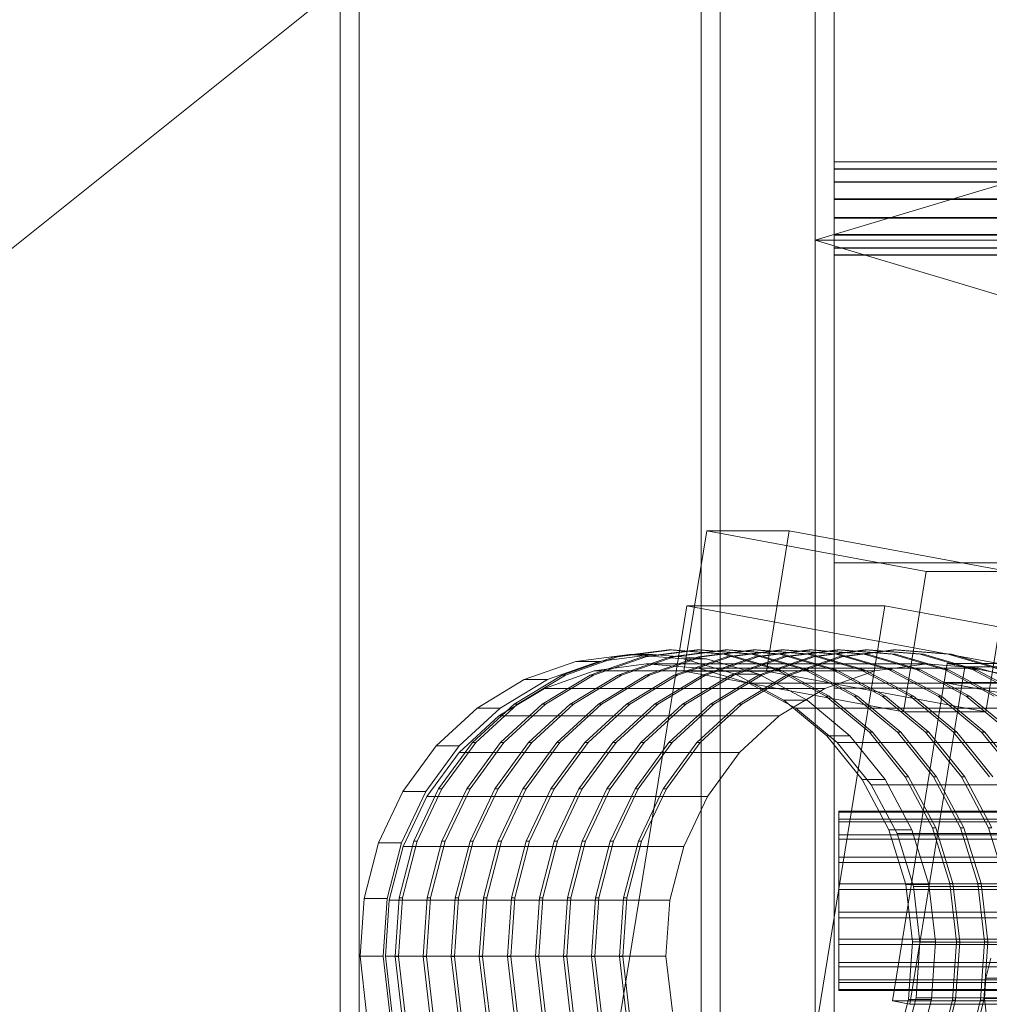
# Model space of a CAD drawing. Header units: millimetres. Extents: x -4395 to 65662, y -65530 to 6847.
# Tile 137 of 256: x -1647 to -1443, y -35461 to -35254. Entities that reach past the tile are written whole.
import ezdxf

# ---------------------------------------------------------------- set-up
doc = ezdxf.new("R2010")
doc.units = ezdxf.units.MM
for name, color, linetype, lineweight in [('COTAS_O', 1, 'Continuous', 0), ('frontal_briquetadora', 7, 'Continuous', 0), ('frontal_C03', 7, 'Continuous', 0), ('frontal_C06', 7, 'Continuous', 0), ('frontal_tolva', 7, 'Continuous', 0)]:
    doc.layers.add(name, color=color, linetype=linetype, lineweight=lineweight)
doc.dimstyles.new('R19_100', dxfattribs={"dimtxt": 250, "dimasz": 150, "dimexe": 150, "dimexo": 80, "dimgap": 100, "dimtad": 1, "dimtih": 1, "dimtoh": 1, "dimdsep": 46, "dimcen": 0.09, "dimadec": 0, "dimazin": 0, "dimtfac": 1, "dimtdec": 4, "dimtofl": 0, "dimtmove": 0, "dimatfit": 3, "dimfxl": 1, "dimtolj": 1, "dimtzin": 0, "dimarcsym": 0})

# ---------------------------------------------------------------- blocks, each defined once
blk = doc.blocks.new('DIM_R33_45')
at = {"layer": 'COTAS_O'}
for p, q in [((-1850, -34800), (-1850, -35500)), ((-150, -34800), (-150, -35500)), ((-1850, -35500), (-1700, -35455)), ((-150, -35500), (-300, -35455)), ((-150, -35500), (-1850, -35500)), ((-1850, -35500), (-1700, -35545)), ((-150, -35500), (-300, -35545))]:
    blk.add_line(p, q, dxfattribs=at)
blk.add_text('1700 O', height=250, rotation=180, dxfattribs=at).set_placement((-1000, -35600))
blk = doc.blocks.new('DIM_R33_48')
at = {"layer": 'COTAS_O'}
for p, q in [((-1480, -33670), (-780, -33670)), ((-780, -33670), (-825, -33820)), ((-780, -36000), (-780, -33670)), ((-780, -33670), (-735, -33820)), ((-780, -36000), (-825, -35850)), ((-780, -36000), (-735, -35850)), ((-1480, -36000), (-780, -36000))]:
    blk.add_line(p, q, dxfattribs=at)
blk.add_text('2330 O', height=250, rotation=90, dxfattribs=at).set_placement((-880, -34835))
blk = doc.blocks.new('DIM_R33_49')
at = {"layer": 'COTAS_O'}
for p, q in [((-1480, -35300), (-1330, -35255)), ((490, -35300), (340, -35255)), ((-1480, -36000), (-1480, -35300)), ((-1480, -35300), (490, -35300)), ((-1480, -35300), (-1330, -35345)), ((490, -35300), (340, -35345)), ((490, -36000), (490, -35300))]:
    blk.add_line(p, q, dxfattribs=at)
blk.add_text('1970 O', height=250, dxfattribs=at).set_placement((-495, -35200))

msp = doc.modelspace()

# ---------------------------------------------------------------- linework, layer by layer
at = {"layer": 'frontal_briquetadora'}
for q in [(-1480, -34940), (-1480, -34950)]:
    msp.add_line((-1480, -35980), q, dxfattribs=at)
at = {"layer": 'frontal_C03'}
for p, q in [((-1480, -35724.97), (-1480, -33068.391)), ((-1480, -33072.319), (-1480, -35728.898)), ((-1476, -35728.898), (-1476, -33072.319)), ((-1580, -35988), (-1580, -33352.082)), ((-1576, -35988), (-1576, -33352.082)), ((-1504, -33352.082), (-1504, -35988)), ((-1500, -35988), (-1500, -33352.082)), ((-1580, -35988), (-1580, -34081.095)), ((-1576, -35988), (-1576, -34081.095)), ((-1504, -34081.095), (-1504, -35988)), ((-1500, -35988), (-1500, -34081.095)), ((-1580, -35988), (-1580, -34944.401)), ((-1576, -35988), (-1576, -34944.401)), ((-1504, -34944.401), (-1504, -35988)), ((-1500, -35988), (-1500, -34944.401)), ((-1480, -35237.853), (-1480, -35728.898)), ((-1476, -35728.898), (-1476, -35237.853)), ((-1476, -35283.532), (-1476, -35283.505)), ((-1476, -35283.505), (-1476, -35284.974)), ((1516, -35283.505), (-1476, -35283.505)), ((-1476, -35285.049), (-1476, -35283.532)), ((1516, -35283.532), (-1476, -35283.532)), ((-1476, -35284.974), (-1476, -35287.714)), ((1516, -35284.974), (-1476, -35284.974)), ((-1476, -35287.827), (-1476, -35285.049)), ((1516, -35285.049), (-1476, -35285.049)), ((-1476, -35287.714), (-1476, -35291.308)), ((1516, -35287.714), (-1476, -35287.714)), ((-1476, -35291.442), (-1476, -35287.827)), ((1516, -35287.827), (-1476, -35287.827)), ((-1476, -35291.308), (-1476, -35295.21)), ((1516, -35291.308), (-1476, -35291.308)), ((-1476, -35295.344), (-1476, -35291.442)), ((-1476, -35291.442), (1516, -35291.442)), ((-1476, -35295.21), (-1476, -35298.825)), ((1516, -35295.21), (-1476, -35295.21)), ((-1476, -35298.938), (-1476, -35295.344)), ((1516, -35295.344), (-1476, -35295.344)), ((-1476, -35298.825), (-1476, -35301.603)), ((1516, -35298.825), (-1476, -35298.825)), ((-1476, -35301.678), (-1476, -35298.938)), ((1516, -35298.938), (-1476, -35298.938)), ((-1476, -35301.603), (-1476, -35303.12)), ((1516, -35301.603), (-1476, -35301.603)), ((-1476, -35303.147), (-1476, -35301.678)), ((1516, -35301.678), (-1476, -35301.678)), ((-1476, -35303.12), (-1476, -35303.147)), ((1516, -35303.12), (-1476, -35303.12)), ((1516, -35303.147), (-1476, -35303.147)), ((-1476, -35394.245), (-1476, -35367.868)), ((-1476, -35367.868), (-1396, -35367.868)), ((-1476, -35483.755), (-1476, -35367.868)), ((-1396, -35394.245), (-1476, -35394.245)), ((-1476, -35394.245), (-1476, -35510.132)), ((-1475, -35421.8), (-1475, -35420.147)), ((-1475, -35420.147), (-1475, -35420.34)), ((1515, -35420.147), (-1475, -35420.147)), ((-1475, -35420.34), (-1475, -35422.36)), ((1515, -35420.34), (-1475, -35420.34)), ((-1475, -35425.136), (-1475, -35421.8)), ((1515, -35421.8), (-1475, -35421.8)), ((-1475, -35422.36), (-1475, -35426.008)), ((1515, -35422.36), (-1475, -35422.36)), ((-1475, -35429.829), (-1475, -35425.136)), ((1515, -35425.136), (-1475, -35425.136)), ((-1475, -35426.008), (-1475, -35430.928)), ((1515, -35426.008), (-1475, -35426.008)), ((-1475, -35435.42), (-1475, -35429.829)), ((1515, -35429.829), (-1475, -35429.829)), ((-1475, -35430.928), (-1475, -35436.638)), ((1515, -35430.928), (-1475, -35430.928)), ((-1475, -35441.362), (-1475, -35435.42)), ((-1475, -35435.42), (1515, -35435.42)), ((-1475, -35436.638), (-1475, -35442.58)), ((1515, -35436.638), (-1475, -35436.638)), ((-1475, -35447.072), (-1475, -35441.362)), ((1515, -35441.362), (-1475, -35441.362)), ((-1475, -35442.58), (-1475, -35448.171)), ((1515, -35442.58), (-1475, -35442.58)), ((-1475, -35451.992), (-1475, -35447.072)), ((1515, -35447.072), (-1475, -35447.072)), ((-1475, -35448.171), (-1475, -35452.864)), ((1515, -35448.171), (-1475, -35448.171)), ((-1475, -35455.64), (-1475, -35451.992)), ((1515, -35451.992), (-1475, -35451.992)), ((-1475, -35452.864), (-1475, -35456.2)), ((1515, -35452.864), (-1475, -35452.864)), ((-1475, -35457.66), (-1475, -35455.64)), ((1515, -35455.64), (-1475, -35455.64)), ((-1475, -35456.2), (-1475, -35457.853)), ((1515, -35456.2), (-1475, -35456.2)), ((-1475, -35457.853), (-1475, -35457.66)), ((1515, -35457.66), (-1475, -35457.66)), ((1515, -35457.853), (-1475, -35457.853))]:
    msp.add_line(p, q, dxfattribs=at)
at = {"layer": 'frontal_C06'}
for p, q in [((-1507.643, -35390.681), (-1502.83, -35361.123)), ((-1456.634, -35369.678), (-1502.83, -35361.123)), ((-1502.83, -35361.123), (-1485.464, -35361.123)), ((-1490.278, -35390.681), (-1485.464, -35361.123)), ((-1485.464, -35361.123), (-1439.268, -35369.678)), ((-1456.634, -35369.678), (-1461.447, -35399.236)), ((-1439.268, -35369.678), (-1456.634, -35369.678)), ((-1444.082, -35399.236), (-1439.268, -35369.678)), ((-1524.658, -35485.318), (-1507.009, -35376.94)), ((-1386.899, -35399.183), (-1507.009, -35376.94)), ((-1507.009, -35376.94), (-1465.331, -35376.94)), ((-1482.98, -35485.318), (-1465.331, -35376.94)), ((-1465.331, -35376.94), (-1345.222, -35399.183)), ((-1510.788, -35386.166), (-1522.283, -35387.676)), ((-1521.588, -35387.676), (-1510.093, -35386.166)), ((-1504.884, -35386.166), (-1516.378, -35387.676)), ((-1515.684, -35387.676), (-1504.189, -35386.166)), ((-1499.238, -35387.076), (-1510.788, -35386.166)), ((-1510.788, -35386.166), (-1510.093, -35386.166)), ((-1498.979, -35386.166), (-1510.474, -35387.676)), ((-1510.093, -35386.166), (-1498.544, -35387.076)), ((-1509.779, -35387.676), (-1498.285, -35386.166)), ((-1493.334, -35387.076), (-1504.884, -35386.166)), ((-1504.884, -35386.166), (-1504.189, -35386.166)), ((-1493.075, -35386.166), (-1504.57, -35387.676)), ((-1504.189, -35386.166), (-1492.639, -35387.076)), ((-1503.875, -35387.676), (-1492.38, -35386.166)), ((-1487.43, -35387.076), (-1498.979, -35386.166)), ((-1498.979, -35386.166), (-1498.285, -35386.166)), ((-1487.171, -35386.166), (-1498.665, -35387.676)), ((-1498.285, -35386.166), (-1486.735, -35387.076)), ((-1497.971, -35387.676), (-1486.476, -35386.166)), ((-1481.525, -35387.076), (-1493.075, -35386.166)), ((-1493.075, -35386.166), (-1492.38, -35386.166)), ((-1481.266, -35386.166), (-1492.761, -35387.676)), ((-1492.38, -35386.166), (-1480.831, -35387.076)), ((-1492.066, -35387.676), (-1480.572, -35386.166)), ((-1475.621, -35387.076), (-1487.171, -35386.166)), ((-1487.171, -35386.166), (-1486.476, -35386.166)), ((-1475.362, -35386.166), (-1486.856, -35387.676)), ((-1486.476, -35386.166), (-1474.926, -35387.076)), ((-1486.162, -35387.676), (-1474.667, -35386.166)), ((-1469.717, -35387.076), (-1481.266, -35386.166)), ((-1481.266, -35386.166), (-1480.572, -35386.166)), ((-1469.458, -35386.166), (-1480.952, -35387.676)), ((-1480.572, -35386.166), (-1469.022, -35387.076)), ((-1480.258, -35387.676), (-1468.763, -35386.166)), ((-1463.812, -35387.076), (-1475.362, -35386.166)), ((-1475.362, -35386.166), (-1474.667, -35386.166)), ((-1463.553, -35386.166), (-1475.048, -35387.676)), ((-1474.667, -35386.166), (-1463.118, -35387.076)), ((-1474.353, -35387.676), (-1462.859, -35386.166)), ((-1457.908, -35387.076), (-1469.458, -35386.166)), ((-1469.458, -35386.166), (-1468.763, -35386.166)), ((-1468.763, -35386.166), (-1457.213, -35387.076)), ((-1452.004, -35387.076), (-1463.553, -35386.166)), ((-1463.553, -35386.166), (-1462.859, -35386.166)), ((-1462.859, -35386.166), (-1451.309, -35387.076)), ((-1522.283, -35387.676), (-1533.28, -35391.549)), ((-1532.585, -35391.549), (-1521.588, -35387.676)), ((-1519.101, -35387.166), (-1530.413, -35388.652)), ((-1516.378, -35387.676), (-1527.376, -35391.549)), ((-1526.681, -35391.549), (-1515.684, -35387.676)), ((-1525.55, -35388.652), (-1514.238, -35387.166)), ((-1522.283, -35387.676), (-1521.588, -35387.676)), ((-1510.474, -35387.676), (-1521.471, -35391.549)), ((-1520.777, -35391.549), (-1509.779, -35387.676)), ((-1507.734, -35388.062), (-1519.101, -35387.166)), ((-1519.101, -35387.166), (-1514.238, -35387.166)), ((-1516.378, -35387.676), (-1515.684, -35387.676)), ((-1504.57, -35387.676), (-1515.567, -35391.549)), ((-1514.872, -35391.549), (-1503.875, -35387.676)), ((-1514.238, -35387.166), (-1502.872, -35388.062)), ((-1510.474, -35387.676), (-1509.779, -35387.676)), ((-1498.665, -35387.676), (-1509.662, -35391.549)), ((-1508.968, -35391.549), (-1497.971, -35387.676)), ((-1496.75, -35391.305), (-1507.734, -35388.062)), ((-1507.734, -35388.062), (-1502.872, -35388.062)), ((-1504.57, -35387.676), (-1503.875, -35387.676)), ((-1492.761, -35387.676), (-1503.758, -35391.549)), ((-1503.064, -35391.549), (-1492.066, -35387.676)), ((-1502.872, -35388.062), (-1491.888, -35391.305)), ((-1488.077, -35390.372), (-1499.238, -35387.076)), ((-1499.238, -35387.076), (-1498.544, -35387.076)), ((-1498.665, -35387.676), (-1497.971, -35387.676)), ((-1498.544, -35387.076), (-1487.382, -35390.372)), ((-1486.856, -35387.676), (-1497.854, -35391.549)), ((-1497.159, -35391.549), (-1486.162, -35387.676)), ((-1482.173, -35390.372), (-1493.334, -35387.076)), ((-1493.334, -35387.076), (-1492.639, -35387.076)), ((-1492.761, -35387.676), (-1492.066, -35387.676)), ((-1492.639, -35387.076), (-1481.478, -35390.372)), ((-1480.952, -35387.676), (-1491.949, -35391.549)), ((-1491.255, -35391.549), (-1480.258, -35387.676)), ((-1476.268, -35390.372), (-1487.43, -35387.076)), ((-1487.43, -35387.076), (-1486.735, -35387.076)), ((-1486.856, -35387.676), (-1486.162, -35387.676)), ((-1486.735, -35387.076), (-1475.574, -35390.372)), ((-1475.048, -35387.676), (-1486.045, -35391.549)), ((-1485.35, -35391.549), (-1474.353, -35387.676)), ((-1470.364, -35390.372), (-1481.525, -35387.076)), ((-1481.525, -35387.076), (-1480.831, -35387.076)), ((-1480.952, -35387.676), (-1480.258, -35387.676)), ((-1480.831, -35387.076), (-1469.669, -35390.372)), ((-1464.459, -35390.372), (-1475.621, -35387.076)), ((-1475.621, -35387.076), (-1474.926, -35387.076)), ((-1475.048, -35387.676), (-1474.353, -35387.676)), ((-1474.926, -35387.076), (-1463.765, -35390.372)), ((-1458.555, -35390.372), (-1469.717, -35387.076)), ((-1469.717, -35387.076), (-1469.022, -35387.076)), ((-1469.022, -35387.076), (-1457.861, -35390.372)), ((-1452.651, -35390.372), (-1463.812, -35387.076)), ((-1463.812, -35387.076), (-1463.118, -35387.076)), ((-1463.118, -35387.076), (-1451.956, -35390.372)), ((-1446.746, -35390.372), (-1457.908, -35387.076)), ((-1457.908, -35387.076), (-1457.213, -35387.076)), ((-1457.213, -35387.076), (-1446.052, -35390.372)), ((-1440.842, -35390.372), (-1452.004, -35387.076)), ((-1452.004, -35387.076), (-1451.309, -35387.076)), ((-1451.309, -35387.076), (-1440.147, -35390.372)), ((-1530.413, -35388.652), (-1541.236, -35392.463)), ((-1536.373, -35392.463), (-1525.55, -35388.652)), ((-1530.413, -35388.652), (-1525.55, -35388.652)), ((-1515.582, -35389.165), (-1526.529, -35390.604)), ((-1504.582, -35390.032), (-1515.582, -35389.165)), ((-1515.582, -35389.165), (-1456.538, -35389.165)), ((-1493.952, -35393.171), (-1504.582, -35390.032)), ((-1504.582, -35390.032), (-1445.539, -35390.032)), ((-1477.733, -35395.926), (-1488.077, -35390.372)), ((-1488.077, -35390.372), (-1487.382, -35390.372)), ((-1487.382, -35390.372), (-1477.038, -35395.926)), ((-1471.828, -35395.926), (-1482.173, -35390.372)), ((-1482.173, -35390.372), (-1481.478, -35390.372)), ((-1481.478, -35390.372), (-1471.134, -35395.926)), ((-1465.924, -35395.926), (-1476.268, -35390.372)), ((-1476.268, -35390.372), (-1475.574, -35390.372)), ((-1475.574, -35390.372), (-1465.23, -35395.926)), ((-1460.02, -35395.926), (-1470.364, -35390.372)), ((-1470.364, -35390.372), (-1469.669, -35390.372)), ((-1469.669, -35390.372), (-1459.325, -35395.926)), ((-1467.486, -35390.604), (-1456.538, -35389.165)), ((-1454.115, -35395.926), (-1464.459, -35390.372)), ((-1464.459, -35390.372), (-1463.765, -35390.372)), ((-1463.765, -35390.372), (-1453.421, -35395.926)), ((-1463.752, -35460.038), (-1452.2, -35389.1)), ((-1448.504, -35389.784), (-1460.056, -35460.723)), ((-1448.211, -35395.926), (-1458.555, -35390.372)), ((-1458.555, -35390.372), (-1457.861, -35390.372)), ((-1457.861, -35390.372), (-1447.516, -35395.926)), ((-1456.538, -35389.165), (-1445.539, -35390.032)), ((-1452.842, -35393.041), (-1452.2, -35389.1)), ((-1442.307, -35395.926), (-1452.651, -35390.372)), ((-1452.651, -35390.372), (-1451.956, -35390.372)), ((-1448.504, -35389.784), (-1452.2, -35389.1)), ((-1452.2, -35389.1), (-1417.468, -35389.1)), ((-1378.286, -35402.788), (-1452.2, -35389.1)), ((-1451.956, -35390.372), (-1441.612, -35395.926)), ((-1413.773, -35389.784), (-1448.504, -35389.784)), ((-1436.402, -35395.926), (-1446.746, -35390.372)), ((-1446.746, -35390.372), (-1446.052, -35390.372)), ((-1446.052, -35390.372), (-1435.708, -35395.926)), ((-1445.539, -35390.032), (-1434.909, -35393.171)), ((-1541.236, -35392.463), (-1551.153, -35398.452)), ((-1546.291, -35398.452), (-1536.373, -35392.463)), ((-1533.28, -35391.549), (-1543.357, -35397.635)), ((-1542.663, -35397.635), (-1532.585, -35391.549)), ((-1541.236, -35392.463), (-1536.373, -35392.463)), ((-1527.376, -35391.549), (-1537.453, -35397.635)), ((-1526.529, -35390.604), (-1537.003, -35394.292)), ((-1536.758, -35397.635), (-1526.681, -35391.549)), ((-1533.28, -35391.549), (-1532.585, -35391.549)), ((-1521.471, -35391.549), (-1531.549, -35397.635)), ((-1530.854, -35397.635), (-1520.777, -35391.549)), ((-1527.376, -35391.549), (-1526.681, -35391.549)), ((-1526.529, -35390.604), (-1467.486, -35390.604)), ((-1515.567, -35391.549), (-1525.644, -35397.635)), ((-1524.95, -35397.635), (-1514.872, -35391.549)), ((-1521.471, -35391.549), (-1520.777, -35391.549)), ((-1509.662, -35391.549), (-1519.74, -35397.635)), ((-1519.045, -35397.635), (-1508.968, -35391.549)), ((-1515.567, -35391.549), (-1514.872, -35391.549)), ((-1503.758, -35391.549), (-1513.836, -35397.635)), ((-1513.141, -35397.635), (-1503.064, -35391.549)), ((-1509.662, -35391.549), (-1508.968, -35391.549)), ((-1497.854, -35391.549), (-1507.931, -35397.635)), ((-1490.278, -35390.681), (-1507.643, -35390.681)), ((-1507.643, -35390.681), (-1461.447, -35399.236)), ((-1507.237, -35397.635), (-1497.159, -35391.549)), ((-1503.758, -35391.549), (-1503.064, -35391.549)), ((-1491.949, -35391.549), (-1502.027, -35397.635)), ((-1501.332, -35397.635), (-1491.255, -35391.549)), ((-1497.854, -35391.549), (-1497.159, -35391.549)), ((-1486.57, -35396.771), (-1496.75, -35391.305)), ((-1496.75, -35391.305), (-1491.888, -35391.305)), ((-1486.045, -35391.549), (-1496.123, -35397.635)), ((-1495.428, -35397.635), (-1485.35, -35391.549)), ((-1491.949, -35391.549), (-1491.255, -35391.549)), ((-1491.888, -35391.305), (-1481.708, -35396.771)), ((-1444.082, -35399.236), (-1490.278, -35390.681)), ((-1486.045, -35391.549), (-1485.35, -35391.549)), ((-1477.959, -35394.292), (-1467.486, -35390.604)), ((-1537.003, -35394.292), (-1546.6, -35400.088)), ((-1537.003, -35394.292), (-1477.959, -35394.292)), ((-1484.101, -35398.461), (-1493.952, -35393.171)), ((-1493.952, -35393.171), (-1434.909, -35393.171)), ((-1487.557, -35400.088), (-1477.959, -35394.292)), ((-1418.11, -35393.041), (-1452.842, -35393.041)), ((-1452.842, -35393.041), (-1378.928, -35406.729)), ((-1468.604, -35403.526), (-1477.733, -35395.926)), ((-1477.733, -35395.926), (-1477.038, -35395.926)), ((-1477.038, -35395.926), (-1467.909, -35403.526)), ((-1462.699, -35403.526), (-1471.828, -35395.926)), ((-1471.828, -35395.926), (-1471.134, -35395.926)), ((-1471.134, -35395.926), (-1462.005, -35403.526)), ((-1456.795, -35403.526), (-1465.924, -35395.926)), ((-1465.924, -35395.926), (-1465.23, -35395.926)), ((-1465.23, -35395.926), (-1456.1, -35403.526)), ((-1450.891, -35403.526), (-1460.02, -35395.926)), ((-1460.02, -35395.926), (-1459.325, -35395.926)), ((-1459.325, -35395.926), (-1450.196, -35403.526)), ((-1444.986, -35403.526), (-1454.115, -35395.926)), ((-1454.115, -35395.926), (-1453.421, -35395.926)), ((-1453.421, -35395.926), (-1444.292, -35403.526)), ((-1439.082, -35403.526), (-1448.211, -35395.926)), ((-1448.211, -35395.926), (-1447.516, -35395.926)), ((-1447.516, -35395.926), (-1438.387, -35403.526)), ((-1551.153, -35398.452), (-1559.784, -35406.39)), ((-1554.922, -35406.39), (-1546.291, -35398.452)), ((-1543.357, -35397.635), (-1552.128, -35405.7)), ((-1551.433, -35405.7), (-1542.663, -35397.635)), ((-1551.153, -35398.452), (-1546.291, -35398.452)), ((-1537.453, -35397.635), (-1546.224, -35405.7)), ((-1545.529, -35405.7), (-1536.758, -35397.635)), ((-1543.357, -35397.635), (-1542.663, -35397.635)), ((-1531.549, -35397.635), (-1540.319, -35405.7)), ((-1539.625, -35405.7), (-1530.854, -35397.635)), ((-1537.453, -35397.635), (-1536.758, -35397.635)), ((-1525.644, -35397.635), (-1534.415, -35405.7)), ((-1533.72, -35405.7), (-1524.95, -35397.635)), ((-1531.549, -35397.635), (-1530.854, -35397.635)), ((-1519.74, -35397.635), (-1528.511, -35405.7)), ((-1527.816, -35405.7), (-1519.045, -35397.635)), ((-1525.644, -35397.635), (-1524.95, -35397.635)), ((-1513.836, -35397.635), (-1522.606, -35405.7)), ((-1521.912, -35405.7), (-1513.141, -35397.635)), ((-1519.74, -35397.635), (-1519.045, -35397.635)), ((-1507.931, -35397.635), (-1516.702, -35405.7)), ((-1516.007, -35405.7), (-1507.237, -35397.635)), ((-1513.836, -35397.635), (-1513.141, -35397.635)), ((-1502.027, -35397.635), (-1510.798, -35405.7)), ((-1510.103, -35405.7), (-1501.332, -35397.635)), ((-1507.931, -35397.635), (-1507.237, -35397.635)), ((-1496.123, -35397.635), (-1504.893, -35405.7)), ((-1504.199, -35405.7), (-1495.428, -35397.635)), ((-1502.027, -35397.635), (-1501.332, -35397.635)), ((-1496.123, -35397.635), (-1495.428, -35397.635)), ((-1477.586, -35404.25), (-1486.57, -35396.771)), ((-1486.57, -35396.771), (-1481.708, -35396.771)), ((-1475.406, -35405.698), (-1484.101, -35398.461)), ((-1484.101, -35398.461), (-1425.057, -35398.461)), ((-1481.708, -35396.771), (-1472.724, -35404.25)), ((-1546.6, -35400.088), (-1554.953, -35407.769)), ((-1546.6, -35400.088), (-1487.557, -35400.088)), ((-1495.91, -35407.769), (-1487.557, -35400.088)), ((-1461.447, -35399.236), (-1444.082, -35399.236)), ((-1470.143, -35413.454), (-1477.586, -35404.25)), ((-1477.586, -35404.25), (-1472.724, -35404.25)), ((-1472.724, -35404.25), (-1465.28, -35413.454)), ((-1461.04, -35412.879), (-1468.604, -35403.526)), ((-1468.604, -35403.526), (-1467.909, -35403.526)), ((-1467.909, -35403.526), (-1460.346, -35412.879)), ((-1455.136, -35412.879), (-1462.699, -35403.526)), ((-1462.699, -35403.526), (-1462.005, -35403.526)), ((-1462.005, -35403.526), (-1454.441, -35412.879)), ((-1449.232, -35412.879), (-1456.795, -35403.526)), ((-1456.795, -35403.526), (-1456.1, -35403.526)), ((-1456.1, -35403.526), (-1448.537, -35412.879)), ((-1443.327, -35412.879), (-1450.891, -35403.526)), ((-1450.891, -35403.526), (-1450.196, -35403.526)), ((-1450.196, -35403.526), (-1442.633, -35412.879)), ((-1437.423, -35412.879), (-1444.986, -35403.526)), ((-1444.986, -35403.526), (-1444.292, -35403.526)), ((-1444.292, -35403.526), (-1436.728, -35412.879)), ((-1559.784, -35406.39), (-1566.798, -35415.97)), ((-1561.935, -35415.97), (-1554.922, -35406.39)), ((-1559.784, -35406.39), (-1554.922, -35406.39)), ((-1552.128, -35405.7), (-1559.254, -35415.435)), ((-1558.56, -35415.435), (-1551.433, -35405.7)), ((-1546.224, -35405.7), (-1553.35, -35415.435)), ((-1552.655, -35415.435), (-1545.529, -35405.7)), ((-1552.128, -35405.7), (-1551.433, -35405.7)), ((-1540.319, -35405.7), (-1547.446, -35415.435)), ((-1546.751, -35415.435), (-1539.625, -35405.7)), ((-1546.224, -35405.7), (-1545.529, -35405.7)), ((-1534.415, -35405.7), (-1541.541, -35415.435)), ((-1540.847, -35415.435), (-1533.72, -35405.7)), ((-1540.319, -35405.7), (-1539.625, -35405.7)), ((-1528.511, -35405.7), (-1535.637, -35415.435)), ((-1534.942, -35415.435), (-1527.816, -35405.7)), ((-1534.415, -35405.7), (-1533.72, -35405.7)), ((-1522.606, -35405.7), (-1529.733, -35415.435)), ((-1529.038, -35415.435), (-1521.912, -35405.7)), ((-1528.511, -35405.7), (-1527.816, -35405.7)), ((-1516.702, -35405.7), (-1523.828, -35415.435)), ((-1523.134, -35415.435), (-1516.007, -35405.7)), ((-1522.606, -35405.7), (-1521.912, -35405.7)), ((-1510.798, -35405.7), (-1517.924, -35415.435)), ((-1517.229, -35415.435), (-1510.103, -35405.7)), ((-1516.702, -35405.7), (-1516.007, -35405.7)), ((-1504.893, -35405.7), (-1512.02, -35415.435)), ((-1511.325, -35415.435), (-1504.199, -35405.7)), ((-1510.798, -35405.7), (-1510.103, -35405.7)), ((-1504.893, -35405.7), (-1504.199, -35405.7)), ((-1468.203, -35414.606), (-1475.406, -35405.698)), ((-1475.406, -35405.698), (-1416.363, -35405.698)), ((-1554.953, -35407.769), (-1561.74, -35417.041)), ((-1554.953, -35407.769), (-1495.91, -35407.769)), ((-1502.697, -35417.041), (-1495.91, -35407.769)), ((-1455.333, -35423.625), (-1461.04, -35412.879)), ((-1461.04, -35412.879), (-1460.346, -35412.879)), ((-1460.346, -35412.879), (-1454.639, -35423.625)), ((-1449.429, -35423.625), (-1455.136, -35412.879)), ((-1455.136, -35412.879), (-1454.441, -35412.879)), ((-1454.441, -35412.879), (-1448.734, -35423.625)), ((-1443.525, -35423.625), (-1449.232, -35412.879)), ((-1449.232, -35412.879), (-1448.537, -35412.879)), ((-1448.537, -35412.879), (-1442.83, -35423.625)), ((-1464.526, -35424.03), (-1470.143, -35413.454)), ((-1470.143, -35413.454), (-1465.28, -35413.454)), ((-1462.768, -35424.84), (-1468.203, -35414.606)), ((-1468.203, -35414.606), (-1409.16, -35414.606)), ((-1465.28, -35413.454), (-1459.664, -35424.03)), ((-1566.798, -35415.97), (-1571.924, -35426.826)), ((-1567.061, -35426.826), (-1561.935, -35415.97)), ((-1566.798, -35415.97), (-1561.935, -35415.97)), ((-1561.74, -35417.041), (-1566.701, -35427.546)), ((-1559.254, -35415.435), (-1564.463, -35426.466)), ((-1563.768, -35426.466), (-1558.56, -35415.435)), ((-1561.74, -35417.041), (-1502.697, -35417.041)), ((-1559.254, -35415.435), (-1558.56, -35415.435)), ((-1553.35, -35415.435), (-1558.559, -35426.466)), ((-1557.864, -35426.466), (-1552.655, -35415.435)), ((-1553.35, -35415.435), (-1552.655, -35415.435)), ((-1547.446, -35415.435), (-1552.654, -35426.466)), ((-1551.96, -35426.466), (-1546.751, -35415.435)), ((-1547.446, -35415.435), (-1546.751, -35415.435)), ((-1541.541, -35415.435), (-1546.75, -35426.466)), ((-1546.055, -35426.466), (-1540.847, -35415.435)), ((-1541.541, -35415.435), (-1540.847, -35415.435)), ((-1535.637, -35415.435), (-1540.846, -35426.466)), ((-1540.151, -35426.466), (-1534.942, -35415.435)), ((-1535.637, -35415.435), (-1534.942, -35415.435)), ((-1529.733, -35415.435), (-1534.941, -35426.466)), ((-1534.247, -35426.466), (-1529.038, -35415.435)), ((-1529.733, -35415.435), (-1529.038, -35415.435)), ((-1523.828, -35415.435), (-1529.037, -35426.466)), ((-1528.342, -35426.466), (-1523.134, -35415.435)), ((-1523.828, -35415.435), (-1523.134, -35415.435)), ((-1517.924, -35415.435), (-1523.133, -35426.466)), ((-1522.438, -35426.466), (-1517.229, -35415.435)), ((-1517.924, -35415.435), (-1517.229, -35415.435)), ((-1512.02, -35415.435), (-1517.228, -35426.466)), ((-1516.534, -35426.466), (-1511.325, -35415.435)), ((-1512.02, -35415.435), (-1511.325, -35415.435)), ((-1507.657, -35427.546), (-1502.697, -35417.041)), ((-1460.952, -35435.571), (-1464.526, -35424.03)), ((-1464.526, -35424.03), (-1459.664, -35424.03)), ((-1459.309, -35436.009), (-1462.768, -35424.84)), ((-1462.768, -35424.84), (-1403.724, -35424.84)), ((-1459.664, -35424.03), (-1456.09, -35435.571)), ((-1451.702, -35435.352), (-1455.333, -35423.625)), ((-1455.333, -35423.625), (-1454.639, -35423.625)), ((-1454.639, -35423.625), (-1451.007, -35435.352)), ((-1445.798, -35435.352), (-1449.429, -35423.625)), ((-1449.429, -35423.625), (-1448.734, -35423.625)), ((-1448.734, -35423.625), (-1445.103, -35435.352)), ((-1439.893, -35435.352), (-1443.525, -35423.625)), ((-1443.525, -35423.625), (-1442.83, -35423.625)), ((-1571.924, -35426.826), (-1574.965, -35438.539)), ((-1571.924, -35426.826), (-1567.061, -35426.826)), ((-1570.103, -35438.539), (-1567.061, -35426.826)), ((-1566.701, -35427.546), (-1569.644, -35438.882)), ((-1564.463, -35426.466), (-1567.553, -35438.368)), ((-1566.859, -35438.368), (-1563.768, -35426.466)), ((-1566.701, -35427.546), (-1507.657, -35427.546)), ((-1564.463, -35426.466), (-1563.768, -35426.466)), ((-1558.559, -35426.466), (-1561.649, -35438.368)), ((-1560.954, -35438.368), (-1557.864, -35426.466)), ((-1558.559, -35426.466), (-1557.864, -35426.466)), ((-1552.654, -35426.466), (-1555.745, -35438.368)), ((-1555.05, -35438.368), (-1551.96, -35426.466)), ((-1552.654, -35426.466), (-1551.96, -35426.466)), ((-1546.75, -35426.466), (-1549.84, -35438.368)), ((-1549.146, -35438.368), (-1546.055, -35426.466)), ((-1546.75, -35426.466), (-1546.055, -35426.466)), ((-1540.846, -35426.466), (-1543.936, -35438.368)), ((-1543.241, -35438.368), (-1540.151, -35426.466)), ((-1540.846, -35426.466), (-1540.151, -35426.466)), ((-1534.941, -35426.466), (-1538.032, -35438.368)), ((-1537.337, -35438.368), (-1534.247, -35426.466)), ((-1534.941, -35426.466), (-1534.247, -35426.466)), ((-1529.037, -35426.466), (-1532.127, -35438.368)), ((-1531.433, -35438.368), (-1528.342, -35426.466)), ((-1529.037, -35426.466), (-1528.342, -35426.466)), ((-1523.133, -35426.466), (-1526.223, -35438.368)), ((-1525.528, -35438.368), (-1522.438, -35426.466)), ((-1523.133, -35426.466), (-1522.438, -35426.466)), ((-1517.228, -35426.466), (-1520.319, -35438.368)), ((-1519.624, -35438.368), (-1516.534, -35426.466)), ((-1517.228, -35426.466), (-1516.534, -35426.466)), ((-1510.601, -35438.882), (-1507.657, -35427.546)), ((-1459.559, -35447.634), (-1460.952, -35435.571)), ((-1460.952, -35435.571), (-1456.09, -35435.571)), ((-1456.09, -35435.571), (-1454.696, -35447.634)), ((-1450.286, -35447.61), (-1451.702, -35435.352)), ((-1451.702, -35435.352), (-1451.007, -35435.352)), ((-1451.007, -35435.352), (-1449.591, -35447.61)), ((-1444.381, -35447.61), (-1445.798, -35435.352)), ((-1445.798, -35435.352), (-1445.103, -35435.352)), ((-1445.103, -35435.352), (-1443.687, -35447.61)), ((-1457.961, -35447.683), (-1459.309, -35436.009)), ((-1459.309, -35436.009), (-1400.266, -35436.009)), ((-1574.965, -35438.539), (-1575.805, -35450.661)), ((-1570.103, -35438.539), (-1574.965, -35438.539)), ((-1570.943, -35450.661), (-1570.103, -35438.539)), ((-1569.644, -35438.882), (-1570.457, -35450.612)), ((-1510.601, -35438.882), (-1569.644, -35438.882)), ((-1567.553, -35438.368), (-1568.407, -35450.685)), ((-1567.712, -35450.685), (-1566.859, -35438.368)), ((-1566.859, -35438.368), (-1567.553, -35438.368)), ((-1561.649, -35438.368), (-1562.503, -35450.685)), ((-1561.808, -35450.685), (-1560.954, -35438.368)), ((-1560.954, -35438.368), (-1561.649, -35438.368)), ((-1555.745, -35438.368), (-1556.598, -35450.685)), ((-1555.904, -35450.685), (-1555.05, -35438.368)), ((-1555.05, -35438.368), (-1555.745, -35438.368)), ((-1549.84, -35438.368), (-1550.694, -35450.685)), ((-1549.999, -35450.685), (-1549.146, -35438.368)), ((-1549.146, -35438.368), (-1549.84, -35438.368)), ((-1543.936, -35438.368), (-1544.79, -35450.685)), ((-1544.095, -35450.685), (-1543.241, -35438.368)), ((-1543.241, -35438.368), (-1543.936, -35438.368)), ((-1538.032, -35438.368), (-1538.885, -35450.685)), ((-1538.191, -35450.685), (-1537.337, -35438.368)), ((-1537.337, -35438.368), (-1538.032, -35438.368)), ((-1532.127, -35438.368), (-1532.981, -35450.685)), ((-1532.286, -35450.685), (-1531.433, -35438.368)), ((-1531.433, -35438.368), (-1532.127, -35438.368)), ((-1526.223, -35438.368), (-1527.076, -35450.685)), ((-1526.382, -35450.685), (-1525.528, -35438.368)), ((-1525.528, -35438.368), (-1526.223, -35438.368)), ((-1520.319, -35438.368), (-1521.172, -35450.685)), ((-1520.478, -35450.685), (-1519.624, -35438.368)), ((-1519.624, -35438.368), (-1520.319, -35438.368)), ((-1511.413, -35450.612), (-1510.601, -35438.882)), ((-1460.399, -35459.755), (-1459.559, -35447.634)), ((-1459.559, -35447.634), (-1454.696, -35447.634)), ((-1458.773, -35459.413), (-1457.961, -35447.683)), ((-1457.961, -35447.683), (-1398.917, -35447.683)), ((-1454.696, -35447.634), (-1455.536, -35459.755)), ((-1451.139, -35459.927), (-1450.286, -35447.61)), ((-1449.591, -35447.61), (-1450.445, -35459.927)), ((-1450.286, -35447.61), (-1449.591, -35447.61)), ((-1445.235, -35459.927), (-1444.381, -35447.61)), ((-1443.687, -35447.61), (-1444.54, -35459.927)), ((-1444.381, -35447.61), (-1443.687, -35447.61)), ((-1575.805, -35450.661), (-1574.411, -35462.723)), ((-1575.805, -35450.661), (-1570.943, -35450.661)), ((-1569.549, -35462.723), (-1570.943, -35450.661)), ((-1570.457, -35450.612), (-1569.108, -35462.286)), ((-1570.457, -35450.612), (-1511.413, -35450.612)), ((-1568.407, -35450.685), (-1566.991, -35462.942)), ((-1568.407, -35450.685), (-1567.712, -35450.685)), ((-1566.296, -35462.942), (-1567.712, -35450.685)), ((-1562.503, -35450.685), (-1561.086, -35462.942)), ((-1562.503, -35450.685), (-1561.808, -35450.685)), ((-1560.392, -35462.942), (-1561.808, -35450.685)), ((-1556.598, -35450.685), (-1555.182, -35462.942)), ((-1556.598, -35450.685), (-1555.904, -35450.685)), ((-1554.487, -35462.942), (-1555.904, -35450.685)), ((-1550.694, -35450.685), (-1549.278, -35462.942)), ((-1550.694, -35450.685), (-1549.999, -35450.685)), ((-1548.583, -35462.942), (-1549.999, -35450.685)), ((-1544.79, -35450.685), (-1543.373, -35462.942)), ((-1544.79, -35450.685), (-1544.095, -35450.685)), ((-1542.679, -35462.942), (-1544.095, -35450.685)), ((-1538.885, -35450.685), (-1537.469, -35462.942)), ((-1538.885, -35450.685), (-1538.191, -35450.685)), ((-1536.774, -35462.942), (-1538.191, -35450.685)), ((-1532.981, -35450.685), (-1531.565, -35462.942)), ((-1532.981, -35450.685), (-1532.286, -35450.685)), ((-1530.87, -35462.942), (-1532.286, -35450.685)), ((-1527.076, -35450.685), (-1525.66, -35462.942)), ((-1527.076, -35450.685), (-1526.382, -35450.685)), ((-1524.966, -35462.942), (-1526.382, -35450.685)), ((-1521.172, -35450.685), (-1519.756, -35462.942)), ((-1521.172, -35450.685), (-1520.478, -35450.685)), ((-1519.061, -35462.942), (-1520.478, -35450.685)), ((-1510.065, -35462.286), (-1511.413, -35450.612)), ((-1443.022, -35451.08), (-1444.101, -35455.236)), ((-1444.101, -35455.236), (-1444.399, -35459.537)), ((-1416.316, -35455.236), (-1444.101, -35455.236)), ((-1429.02, -35460.038), (-1463.752, -35460.038)), ((-1463.752, -35460.038), (-1460.056, -35460.723)), ((-1463.44, -35471.469), (-1460.399, -35459.755)), ((-1461.717, -35470.749), (-1458.773, -35459.413)), ((-1460.399, -35459.755), (-1455.536, -35459.755)), ((-1460.056, -35460.723), (-1425.325, -35460.723)), ((-1458.773, -35459.413), (-1399.73, -35459.413)), ((-1455.536, -35459.755), (-1458.578, -35471.469)), ((-1454.23, -35471.829), (-1451.139, -35459.927)), ((-1450.445, -35459.927), (-1453.535, -35471.829)), ((-1451.139, -35459.927), (-1450.445, -35459.927)), ((-1448.325, -35471.829), (-1445.235, -35459.927)), ((-1444.54, -35459.927), (-1447.631, -35471.829)), ((-1445.235, -35459.927), (-1444.54, -35459.927)), ((-1444.399, -35459.537), (-1443.905, -35463.817)), ((-1444.399, -35459.537), (-1416.614, -35459.537))]:
    msp.add_line(p, q, dxfattribs=at)
at = {"layer": 'frontal_tolva'}
msp.add_line((-1726.267, -35363.433), (-679.267, -34526.433), dxfattribs=at)

# ---------------------------------------------------------------- dimensions: what is measured, and where the dimension line sits
at = {"layer": 'COTAS_O'}
for p1, p2, distance, picture, middle in [((-1480, -36000), (-1480, -33670), -700, 'DIM_R33_48', (-780, -34835)), ((-150, -34800), (-1850, -34800), 700, 'DIM_R33_45', (-1000, -35500)), ((-1480, -36000), (490, -36000), 700, 'DIM_R33_49', (-495, -35300))]:
    dim = msp.add_aligned_dim(p1=p1, p2=p2, distance=distance, text='<> O', dimstyle='R19_100', dxfattribs=at)
    dim.commit()
    dim.dimension.update_dxf_attribs({"geometry": picture, "text_midpoint": middle})

doc.saveas('drawing.dxf')
